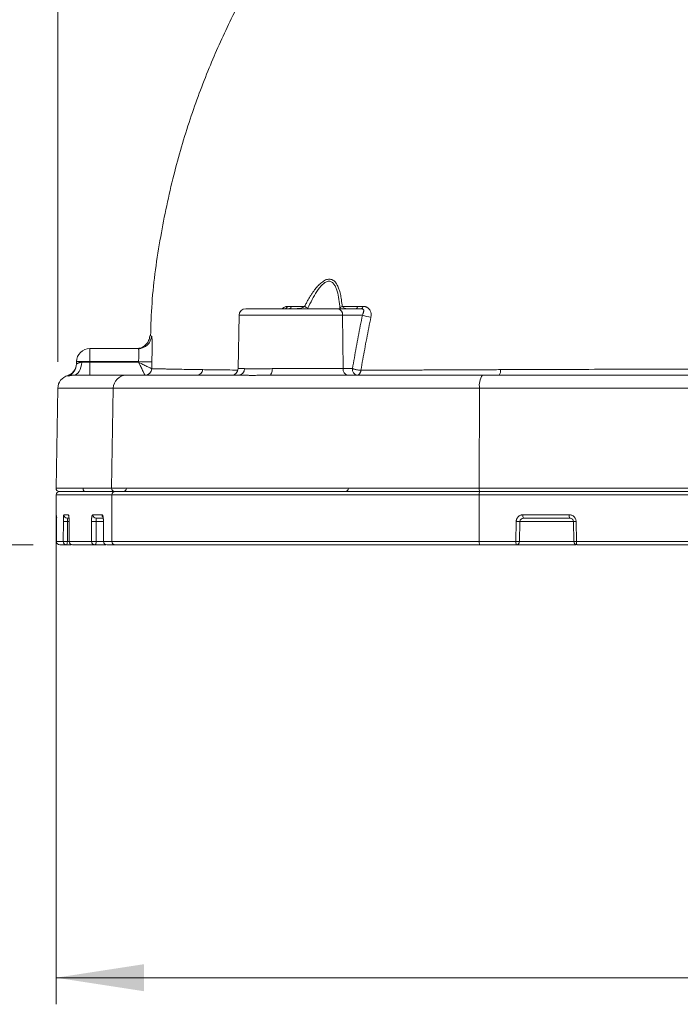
# Model space of a CAD drawing. Header units: millimetres. Extents: x 0 to 420, y 0 to 297.
# Tile 23 of 81: x 52 to 76, y 133 to 170. Entities that reach past the tile are written whole.
import ezdxf

# ---------------------------------------------------------------- set-up
doc = ezdxf.new("R2010")
doc.units = ezdxf.units.MM
doc.styles.add('SLDTEXTSTYLE0', font='TXT', dxfattribs={"width": 0.75})
doc.dimstyles.new('SLDDIMSTYLE0', dxfattribs={"dimtxt": 3.5, "dimasz": 3.302, "dimexe": 0, "dimexo": 0.0625, "dimgap": 0.875, "dimtad": 2, "dimdec": 6, "dimlfac": 2, "dimrnd": 1e-09, "dimzin": 12, "dimdsep": 46, "dimtxsty": 'SLDTEXTSTYLE0', "dimsah": 1, "dimcen": 0.09, "dimadec": 0, "dimazin": 3, "dimtfac": 1, "dimtofl": 0, "dimtmove": 0, "dimatfit": 3, "dimfxl": 1, "dimfrac": 2, "dimtolj": 1, "dimtzin": 12, "dimarcsym": 0})
doc.dimstyles.new('SLDDIMSTYLE2', dxfattribs={"dimtxt": 3.5, "dimasz": 3.302, "dimexe": 0, "dimexo": 0.0625, "dimgap": 0.875, "dimtad": 0, "dimtih": 1, "dimtoh": 1, "dimdec": 4, "dimlfac": 2, "dimzin": 12, "dimdsep": 46, "dimtxsty": 'SLDTEXTSTYLE0', "dimsah": 1, "dimcen": 0.09, "dimazin": 3, "dimtfac": 1, "dimtofl": 0, "dimtmove": 0, "dimatfit": 3, "dimfxl": 1, "dimfrac": 2, "dimtolj": 1, "dimtzin": 12, "dimarcsym": 0})

# ---------------------------------------------------------------- blocks, each defined once
blk = doc.blocks.new('_D')
at = {"color": 7, "linetype": 'Continuous', "lineweight": 0}
for p, q in [((149.316, 156.51), (149.316, 132.995)), ((52.907, 151.4), (52.907, 132.995)), ((149.316, 133.995), (52.907, 133.995))]:
    blk.add_line(p, q, dxfattribs=at)
for points in [[(52.907, 133.995), (56.209, 133.487), (56.209, 134.503)], [(149.316, 133.995), (146.014, 134.503), (146.014, 133.487)]]:
    blk.add_solid(points, dxfattribs=at)
at = {"color": 7, "linetype": 'Continuous', "lineweight": 0, "insert": (97.232, 138.507), "char_height": 3.5, "attachment_point": 1, "style": 'SLDTEXTSTYLE0'}
blk.add_mtext('193', dxfattribs=at)
blk = doc.blocks.new('_D_1')
at = {"color": 7, "linetype": 'Continuous', "lineweight": 0}
for p, q in [((73.673, 187.648), (41.907, 187.648)), ((42.907, 187.648), (42.907, 150.273)), ((52.045, 150.273), (41.907, 150.273))]:
    blk.add_line(p, q, dxfattribs=at)
for points in [[(42.907, 187.648), (42.399, 184.346), (43.415, 184.346)], [(42.907, 150.273), (43.415, 153.575), (42.399, 153.575)]]:
    blk.add_solid(points, dxfattribs=at)
at = {"color": 7, "linetype": 'Continuous', "lineweight": 0, "insert": (38.395, 167.318), "char_height": 3.5, "attachment_point": 1, "rotation": 90, "style": 'SLDTEXTSTYLE0'}
blk.add_mtext('75', dxfattribs=at)
blk = doc.blocks.new('_D_2')
at = {"color": 7, "linetype": 'Continuous', "lineweight": 0}
for p, q in [((52.972, 157.156), (52.972, 203.458)), ((119.876, 157.156), (119.876, 203.458)), ((119.876, 202.458), (52.972, 202.458))]:
    blk.add_line(p, q, dxfattribs=at)
for points in [[(52.972, 202.458), (56.274, 201.95), (56.274, 202.966)], [(119.876, 202.458), (116.574, 202.966), (116.574, 201.95)]]:
    blk.add_solid(points, dxfattribs=at)
at = {"color": 7, "linetype": 'Continuous', "lineweight": 0, "insert": (82.951, 206.97), "char_height": 3.5, "attachment_point": 1, "style": 'SLDTEXTSTYLE0'}
blk.add_mtext('134', dxfattribs=at)
blk = doc.blocks.new('_D_6')
at = {"color": 7, "linetype": 'Continuous', "lineweight": 0}
for start, end in [(0, 50), (331.5522, 0)]:
    blk.add_arc((116.879, 152.15), 11.748, start, end, dxfattribs=at)
for points in [[(124.43, 161.149), (126.269, 158.36), (127.023, 159.042)], [(128.626, 152.15), (128.679, 155.49), (127.672, 155.352)]]:
    blk.add_solid(points, dxfattribs=at)
at = {"color": 7, "linetype": 'Continuous', "lineweight": 0, "insert": (121.598, 145.509), "char_height": 3.5, "attachment_point": 1, "style": 'SLDTEXTSTYLE0'}
blk.add_mtext('50°', dxfattribs=at)

msp = doc.modelspace()

# ---------------------------------------------------------------- linework, layer by layer
at = {"color": 7, "linetype": 'Continuous', "lineweight": 15}
for p, q in [((59.78585735, 158.90210272), (59.75079492, 156.89337403)), ((64.36949179, 159.14774091), (63.49367604, 159.14774091)), ((63.67042616, 158.90210272), (63.6952217, 156.89337403)), ((64.42124352, 158.90210272), (63.67042616, 158.90210272)), ((54.17755202, 157.64773787), (54.17755202, 157.15646149)), ((55.99815354, 157.64773787), (54.17755202, 157.64773787)), ((53.67620245, 157.07480312), (53.67762551, 157.15646149)), ((54.17724654, 157.13901223), (54.17755202, 157.15646149)), ((54.17724654, 156.64773584), (54.17724654, 157.13901223)), ((54.17724654, 157.13901223), (56.00757852, 157.13901223)), ((54.17755202, 157.15646149), (56.00804791, 157.15646149)), ((56.00757852, 157.13901223), (56.00804791, 157.15646149)), ((61.0311772, 156.89337403), (63.6952217, 156.89337403)), ((63.6952217, 156.89337403), (64.04689655, 156.89337403)), ((52.97245041, 156.15646691), (52.90687785, 152.39992143)), ((55.0595294, 156.15646691), (54.99567792, 152.39992143)), ((55.0595294, 156.15646691), (68.8224952, 156.15646691)), ((68.80756423, 152.39992143), (68.8224952, 156.15646691)), ((68.8224952, 156.15646691), (105.01500175, 156.15646691)), ((52.91227207, 152.14991719), (52.91227207, 151.39773638)), ((52.91227207, 152.14991719), (55.00088588, 152.14991719)), ((54.99567792, 152.39992143), (68.80756423, 152.39992143)), ((55.00088588, 152.14991719), (68.80884573, 152.14991719)), ((55.00088588, 152.14991719), (55.00088588, 150.39773435)), ((68.80756423, 152.39992143), (105.02993271, 152.39992143)), ((68.80884573, 152.14991719), (105.02863631, 152.14991719)), ((68.80884573, 152.14991719), (68.80884573, 150.39773435)), ((68.94982562, 152.27274002), (69.06107769, 152.27274002)), ((52.92003557, 151.15209819), (52.92022184, 150.39773435)), ((53.18076119, 150.39773435), (53.18185643, 151.15209819)), ((53.20305333, 151.39773638), (53.37023691, 151.39773638)), ((53.32759723, 151.27273799), (53.39961455, 151.27273799)), ((53.33314792, 150.39555878), (53.33424315, 151.14992262)), ((53.39764014, 151.15209819), (53.39910791, 150.39773435)), ((54.23667983, 150.39773435), (54.23916087, 151.15209819)), ((54.28674773, 151.39773638), (54.63533059, 151.39773638)), ((54.4095929, 151.27273799), (54.68213514, 151.27273799)), ((54.41382483, 150.39555878), (54.41630587, 151.14992262)), ((54.68907908, 151.15209819), (54.6919252, 150.39773435)), ((70.1854299, 150.39773435), (70.19869194, 151.15209819)), ((70.32432363, 150.39555878), (70.33757076, 151.14992262)), ((70.45068547, 151.39773638), (72.19422564, 151.39773638)), ((72.34694764, 151.14987791), (72.36035869, 150.39551408)), ((72.44918451, 151.15209819), (72.46262536, 150.39773435)), ((52.92022184, 150.39773435), (53.18076119, 150.39773435)), ((53.39910791, 150.39773435), (54.23667983, 150.39773435)), ((54.6919252, 150.39773435), (55.00088588, 150.39773435)), ((55.00088588, 150.39773435), (68.80884573, 150.39773435)), ((68.80884573, 150.39773435), (70.1854299, 150.39773435)), ((72.46262536, 150.39773435), (78.13093767, 150.39773435)), ((53.30534235, 150.27273596), (53.48107174, 150.27273596)), ((54.3595995, 150.27273596), (54.77186248, 150.27273596)), ((70.21173045, 150.27273596), (72.44307503, 150.27273596))]:
    msp.add_line(p, q, dxfattribs=at)
at = {"color": 8, "linetype": 'Continuous', "lineweight": 15}
for p, q in [((63.67042616, 158.90210272), (59.78585735, 158.90210272)), ((56.42911747, 158.12377782), (56.49688796, 158.12041015)), ((59.75079492, 156.89337403), (59.99317721, 156.89337403)), ((52.97245041, 156.15646691), (55.0595294, 156.15646691)), ((52.90687785, 152.39992143), (54.99567792, 152.39992143)), ((52.91227207, 151.39773638), (52.91692868, 151.39773638)), ((53.39764014, 151.14992262), (53.33424315, 151.14992262)), ((54.68908653, 151.14992262), (54.41630587, 151.14992262)), ((72.34693274, 151.14992262), (70.33757076, 151.14992262)), ((53.39953259, 150.39555878), (53.33314792, 150.39555878)), ((54.69234988, 150.39555878), (54.41382483, 150.39555878)), ((72.36035869, 150.39555878), (70.32432363, 150.39555878))]:
    msp.add_line(p, q, dxfattribs=at)
at = {"color": 7, "linetype": 'Continuous', "lineweight": 15, "flags": 128}
for points in [[(53.8699995, 157.13549555), (53.86283949, 157.03970344), (53.84450361, 156.94794209), (53.81567732, 156.86362387), (53.77743349, 156.78987802), (53.73120264, 156.72946871), (53.67870584, 156.68463112), (53.62188772, 156.65704907), (53.56287912, 156.64773584)], [(56.50120929, 156.89297915), (56.50144771, 156.8928972), (56.50169358, 156.89280779)], [(61.0311772, 156.89337403), (61.0287036, 156.84522838), (61.02213964, 156.79904968), (61.01172373, 156.75658883), (60.99785075, 156.71942533), (60.98104224, 156.68896736), (60.9619315, 156.66635484), (60.94123379, 156.65243716), (60.91972396, 156.64773584)], [(52.92020694, 150.39770455), (52.92020694, 150.397712), (52.92020694, 150.397712), (52.92020694, 150.39771945), (52.92021439, 150.39771945), (52.92021439, 150.3977269), (52.92021439, 150.3977269), (52.92022184, 150.39773435), (52.92022184, 150.39773435)]]:
    msp.add_lwpolyline(points, dxfattribs=at)
at = {"color": 8, "linetype": 'Continuous', "lineweight": 15, "flags": 128}
for points in [[(53.39764014, 151.15209819), (53.39720056, 151.15170331), (53.40088114, 151.15131588), (53.4022148, 151.15124137)], [(54.68907908, 151.15209819), (54.68641177, 151.15172566), (54.68720898, 151.15136803), (54.68911633, 151.15117432)]]:
    msp.add_lwpolyline(points, dxfattribs=at)
at = {"color": 7, "linetype": 'Continuous', "lineweight": 15}
for centre, radius, start, end in [((61.4959118, 159.25184219), 0.10448923, 274.938807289, 350.584660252), ((61.65403017, 159.25094745), 0.10363809, 275.230537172, 350.928543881), ((63.27771733, 160.90515187), 1.96387953, 238.29775665, 242.587114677), ((63.71257084, 159.08292533), 0.15997968, 108.875668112, 150.463118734), ((64.15002041, 159.23882085), 0.09291455, 281.40472821, 357.400777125), ((64.3502085, 159.23804811), 0.09234304, 282.053347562, 357.952442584), ((60.03581973, 158.89773748), 0.25, 90, 179.000000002), ((63.45051673, 158.93027564), 0.22170672, 352.699520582, 78.774643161), ((64.78541961, 159.81654829), 0.98429413, 248.285180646, 267.270185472), ((55.99792446, 158.1474325), 0.49969469, 270.026267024, 356.900062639), ((54.17755305, 157.14773748), 0.5, 90, 179), ((53.17632013, 157.08354589), 0.49995877, 290.624925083, 358.998018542), ((53.92758876, 149.99490061), 7.16592184, 88.000990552, 91.999009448), ((56.34378652, 165.26443139), 8.11491813, 267.628824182, 271.153127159), ((53.47237331, 156.14773748), 0.5, 104.297350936, 179), ((55.55282771, 156.15447634), 0.49330233, 90.754947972, 179.768799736), ((56.25096092, 156.89837684), 0.25030657, 270.14968378, 358.764361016), ((56.2519281, 156.89754621), 0.24981042, 270.039226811, 358.913145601), ((58.18197396, 156.8930059), 0.24528502, 270.632786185, 351.390058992), ((59.50083344, 156.89773748), 0.25, 270, 359.000000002), ((59.75586641, 156.88481297), 0.23746517, 273.27593096, 2.066067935), ((63.91513686, 156.86520524), 0.22171189, 172.700766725, 258.773397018), ((64.26681172, 156.86520524), 0.22171189, 172.700766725, 258.773397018), ((69.44474344, 156.2711411), 0.63272667, 143.473579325, 190.441884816), ((69.35399988, 156.81442833), 0.25959835, 320.0501457, 9.280337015), ((53.03185969, 152.39773748), 0.125, 179, 270), ((53.03725328, 152.14773748), 0.125, 90, 179), ((54.02051009, 152.37273748), 0.1, 179, 270), ((55.11908147, 152.39618834), 0.12346, 178.267270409, 269.211813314), ((55.12421214, 152.14942352), 0.12332725, 90.756584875, 179.770646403), ((55.42750742, 152.39773748), 0.125, 270, 0), ((63.76589445, 152.39773748), 0.125, 270, 0), ((68.96924156, 152.369327), 0.16454658, 169.284542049, 215.943606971), ((68.96442746, 152.1785739), 0.15819886, 143.470337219, 190.43637736), ((53.29664565, 153.85443907), 2.70477778, 267.567669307, 270.796460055), ((53.32782233, 151.397507), 0.12476921, 179.894664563, 269.896632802), ((54.37232892, 154.782188), 3.63253159, 267.899074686, 270.69366366), ((54.41067731, 151.39666744), 0.1239342, 179.505815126, 269.498660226), ((70.59099009, 171.76089688), 20.61253215, 268.909479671, 269.295563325), ((70.62098594, 151.36782135), 0.17290794, 170.037049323, 213.360660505), ((72.38036911, 151.3675566), 0.18857415, 170.790667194, 210.186661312), ((53.39906357, 150.39652279), 0.00121237, 87.904324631, 126.613583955), ((55.12426336, 150.39611296), 0.12338813, 179.247079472, 269.230382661), ((68.96755138, 150.36813107), 0.16144299, 169.43407112, 216.220215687), ((72.4853413, 150.39773748), 0.125, 180.953102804, 269.999064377)]:
    msp.add_arc(centre, radius, start, end, dxfattribs=at)
at = {"color": 8, "linetype": 'Continuous', "lineweight": 15}
for centre, radius, start, end in [((53.49586517, 151.39773889), 0.12562826, 180.001144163, 208.738858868), ((54.76137453, 151.39738384), 0.12604443, 179.839748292, 227.015307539), ((72.50215396, 146.35805524), 4.79433557, 90.633036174, 91.855151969)]:
    msp.add_arc(centre, radius, start, end, dxfattribs=at)
at = {"color": 7, "linetype": 'Continuous', "lineweight": 15}
for points, knots in [([(73.12766418, 183.87339414), (72.6787268, 183.64155714), (71.72433699, 183.14869805), (70.36514071, 182.31144684), (68.99978147, 181.37844198), (67.74435914, 180.41529889), (66.60926933, 179.44754067), (65.66447565, 178.56461162), (64.84829873, 177.74006965), (64.06266742, 176.88761888), (63.22582666, 175.90567522), (62.31260954, 174.73024233), (61.34740237, 173.34553346), (60.35933204, 171.73536477), (59.444659, 170.00096225), (58.62346835, 168.16182176), (57.91103644, 166.2386561), (57.28893474, 164.1232974), (56.80494922, 161.80998723), (56.51151514, 159.78635032), (56.47172829, 158.5331795), (56.45868883, 158.12247396)], [0, 0, 0, 0, 0.0471281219, 0.1001890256, 0.1488063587, 0.2013766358, 0.2477314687, 0.2879245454, 0.3219891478, 0.3559535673, 0.3960610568, 0.4423253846, 0.4947752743, 0.5534632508, 0.6184728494, 0.677572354, 0.7412607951, 0.8096888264, 0.883065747, 0.9616767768, 1, 1, 1, 1]), ([(62.24568775, 159.23430246), (62.2677912, 159.2769152), (62.31091395, 159.36005059), (62.37760377, 159.4792965), (62.44368292, 159.59048996), (62.50934478, 159.69351264), (62.57451037, 159.7884341), (62.65836927, 159.9010419), (62.76122543, 160.02234166), (62.89370946, 160.14591713), (63.03228933, 160.23467608), (63.1749845, 160.26896733), (63.30339832, 160.23752258), (63.40348864, 160.15043122), (63.482072, 160.02793832), (63.54412759, 159.87828657), (63.59502619, 159.69452183), (63.63544791, 159.47752995), (63.6520707, 159.31815233), (63.66081609, 159.23430247)], [0, 0, 0, 0, 0.0468429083, 0.0913882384, 0.1336975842, 0.1738423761, 0.2119057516, 0.2479847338, 0.3144212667, 0.3733072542, 0.4388969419, 0.4986663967, 0.5585483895, 0.6241469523, 0.682979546, 0.7494231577, 0.8242014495, 0.907510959, 1, 1, 1, 1]), ([(62.37354881, 159.16179552), (62.42297059, 159.2747953), (62.47492443, 159.3852308), (62.58589036, 159.59868122), (62.64479687, 159.70182689), (62.77423345, 159.89571196), (62.84524763, 159.9873035), (62.960987, 160.09409603), (63.00138507, 160.12453507), (63.08269899, 160.1672369), (63.12423327, 160.17944036), (63.20194623, 160.18042093), (63.23918177, 160.16914731), (63.30463234, 160.12787598), (63.33360814, 160.09788588), (63.38356927, 160.02791352), (63.40520551, 159.98725767), (63.44295575, 159.89981432), (63.45899565, 159.853335), (63.50129455, 159.70814995), (63.52189722, 159.60333642), (63.55385959, 159.38699759), (63.56514098, 159.27551395), (63.57338248, 159.16179556)], [0, 0, 0, 0, 0.125, 0.125, 0.25, 0.25, 0.375, 0.375, 0.4375, 0.4375, 0.5, 0.5, 0.5625, 0.5625, 0.625, 0.625, 0.6875, 0.6875, 0.75, 0.75, 0.875, 0.875, 1, 1, 1, 1]), ([(61.40743897, 159.14774091), (61.43457254, 159.170583), (61.49849826, 159.22439816), (61.56228261, 159.23096771), (61.59899339, 159.23474879)], [0, 0, 0, 0, 0.4244546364, 1, 1, 1, 1]), ([(62.24568775, 159.23430246), (62.23016593, 159.21952117), (62.20789239, 159.20722308), (62.15839391, 159.18608721), (62.13082343, 159.17725642), (62.04648484, 159.15587716), (61.98572745, 159.14773748), (61.92891157, 159.14773748)], [0, 0, 0, 0, 0.25, 0.25, 0.5, 0.5, 1, 1, 1, 1]), ([(63.84578813, 159.14773748), (63.81883332, 159.14773748), (63.78593925, 159.15586803), (63.73502688, 159.17743241), (63.7180426, 159.18609772), (63.68584595, 159.20740256), (63.67112073, 159.21962332), (63.66081609, 159.23430247)], [0, 0, 0, 0, 0.5, 0.5, 0.75, 0.75, 1, 1, 1, 1]), ([(64.44248912, 159.23474854), (64.45575672, 159.23434528), (64.48197328, 159.23354843), (64.51963024, 159.22672204), (64.55525745, 159.21572175), (64.58877639, 159.20017129), (64.62018133, 159.18016619), (64.64948879, 159.15571044), (64.68236, 159.12054447), (64.71494347, 159.07510574), (64.74297634, 159.01019284), (64.75356112, 158.92840256), (64.74369974, 158.86601337), (64.73854078, 158.83337463)], [0, 0, 0, 0, 0.0724889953, 0.1432370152, 0.2129068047, 0.2821935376, 0.3518052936, 0.4224417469, 0.4947741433, 0.6158941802, 0.7209898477, 0.8540365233, 1, 1, 1, 1]), ([(62.06138388, 159.14774091), (61.86691127, 159.14774091), (61.46921161, 159.14774091), (60.91946485, 159.14774091), (60.46775384, 159.14774091), (60.17128836, 159.14774091), (60.0296906, 159.14774091), (60.05092121, 159.14774091), (60.0565742, 159.14774091)], [0, 0, 0, 0, 0.1833871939, 0.3750298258, 0.5666705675, 0.7500596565, 0.9334494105, 1, 1, 1, 1]), ([(64.04689525, 156.89337438), (64.06979724, 157.02778549), (64.11562297, 157.29673536), (64.18784754, 157.69908471), (64.26272157, 158.100845), (64.34025107, 158.50203153), (64.39423709, 158.76869016), (64.42124653, 158.90210058)], [0, 0, 0, 0, 0.1995847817, 0.3993590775, 0.5993410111, 0.7995486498, 1, 1, 1, 1]), ([(64.73854078, 158.83337463), (64.71131986, 158.69962115), (64.65701964, 158.43280998), (64.57918425, 158.03220157), (64.50429962, 157.63267261), (64.43233746, 157.23426102), (64.38673326, 156.96852295), (64.36399203, 156.8360086)], [0, 0, 0, 0, 0.202108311, 0.4031652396, 0.6031678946, 0.8021136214, 1, 1, 1, 1]), ([(64.42124653, 158.90210058), (64.42591346, 158.91367604), (64.43535338, 158.93709002), (64.44649185, 158.97085399), (64.45583061, 159.00324412), (64.46298584, 159.03374511), (64.46900863, 159.05925814), (64.47066366, 159.08200086), (64.46430355, 159.10278868), (64.45089137, 159.1211083), (64.43021611, 159.13570957), (64.40288209, 159.14579531), (64.3808645, 159.14707591), (64.36948995, 159.14773748)], [0, 0, 0, 0, 0.0924667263, 0.1870348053, 0.2838079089, 0.3828827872, 0.4843496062, 0.5680437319, 0.6498080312, 0.7318231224, 0.8162497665, 0.9050724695, 1, 1, 1, 1]), ([(56.42909512, 158.12377782), (56.41961865, 158.06304518), (56.39993453, 157.93689392), (56.28284561, 157.77721279), (56.11773644, 157.66790687), (55.99078722, 157.65429248), (55.9296678, 157.64773787)], [0, 0, 0, 0, 0.2407143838, 0.5000017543, 0.7592769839, 1, 1, 1, 1]), ([(56.49689104, 158.12041236), (56.49785344, 158.11998049), (56.49976999, 158.11912045), (56.5024188, 158.11269178), (56.50487496, 158.1024858), (56.50712295, 158.08814455), (56.50916654, 158.0697562), (56.5122084, 158.03268162), (56.51545247, 157.96340948), (56.51741727, 157.84263314), (56.5174107, 157.69598854), (56.51568327, 157.54583128), (56.51319348, 157.40522386), (56.51045482, 157.27952971), (56.50821834, 157.19408206), (56.50709487, 157.15115841)], [0, 0, 0, 0, 0.0420008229, 0.08364169, 0.1251012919, 0.1665602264, 0.2081987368, 0.2501944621, 0.375068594, 0.4998529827, 0.6246371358, 0.7493888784, 0.8331124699, 0.9161659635, 1, 1, 1, 1]), ([(56.00804701, 157.15646368), (56.00889696, 157.1725606), (56.01057407, 157.20432307), (56.0127213, 157.25080336), (56.01455193, 157.29514241), (56.01604387, 157.33705163), (56.01720281, 157.37631642), (56.01802734, 157.41278297), (56.01851776, 157.44635337), (56.01867436, 157.47698701), (56.01840752, 157.51837708), (56.01683649, 157.56649237), (56.01276629, 157.61176194), (56.00671907, 157.6419501), (56.00103437, 157.64579222), (55.99815621, 157.64773748)], [0, 0, 0, 0, 0.0622701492, 0.1228715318, 0.1818061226, 0.2390760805, 0.2946837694, 0.3486317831, 0.4009229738, 0.4515604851, 0.5005477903, 0.6206724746, 0.7439212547, 0.8703473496, 1, 1, 1, 1]), ([(53.67654518, 157.09427894), (53.67113639, 157.04342704), (53.66004237, 156.93912416), (53.5826205, 156.79818256), (53.46888013, 156.6845133), (53.37181728, 156.64475293), (53.32449779, 156.6253692)], [0, 0, 0, 0, 0.2437704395, 0.5000001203, 0.7562431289, 1, 1, 1, 1]), ([(53.67620385, 157.07480564), (53.67646632, 157.07444683), (53.67699634, 157.07372226), (53.68148644, 157.07540287), (53.68962522, 157.07943191), (53.70387547, 157.08744163), (53.72578956, 157.09884373), (53.75434345, 157.11204152), (53.78827091, 157.12416635), (53.82667446, 157.13331284), (53.85624024, 157.13480046), (53.87000247, 157.13549292)], [0, 0, 0, 0, 0.08137182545, 0.16431965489, 0.24911321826, 0.36278156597, 0.49945451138, 0.6243005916, 0.74932350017, 0.88331552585, 1, 1, 1, 1]), ([(53.87000247, 157.13549292), (53.88209335, 157.13554913), (53.90647217, 157.13566248), (53.94626972, 157.13596633), (53.98850442, 157.1363659), (54.03313154, 157.13686953), (54.07975765, 157.13747649), (54.12802263, 157.13818027), (54.1607578, 157.13873289), (54.17724842, 157.13901127)], [0, 0, 0, 0, 0.1361862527, 0.2745920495, 0.4152199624, 0.5580724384, 0.7031518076, 0.8504602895, 1, 1, 1, 1]), ([(56.00757795, 157.13901127), (56.03432729, 157.08408065), (56.06138856, 157.02873878), (56.11325444, 156.92314096), (56.13830088, 156.87238448), (56.18488739, 156.77853735), (56.20599859, 156.73631562), (56.23855205, 156.67205768), (56.24957474, 156.65088115), (56.2516142, 156.64806976)], [0, 0, 0, 0, 0.25, 0.25, 0.5, 0.5, 0.75, 0.75, 1, 1, 1, 1]), ([(56.50120697, 156.89298275), (56.49708956, 156.89373909), (56.47483701, 156.90380652), (56.4090837, 156.93529268), (56.36642864, 156.95627606), (56.27224138, 157.00331922), (56.22157702, 157.02894031), (56.11659522, 157.08255953), (56.06178715, 157.1108161), (56.00757795, 157.13901127)], [0, 0, 0, 0, 0.25, 0.25, 0.5, 0.5, 0.75, 0.75, 1, 1, 1, 1]), ([(53.56287935, 156.64773748), (53.55175931, 156.64754314), (53.52913548, 156.64714777), (53.4992249, 156.64452832), (53.4716199, 156.64099944), (53.44667932, 156.63675), (53.42430391, 156.63218537), (53.39938018, 156.62639807), (53.37587095, 156.62027314), (53.35784653, 156.61567624), (53.35424147, 156.61564858), (53.35242775, 156.61563466)], [0, 0, 0, 0, 0.0759480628, 0.1545171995, 0.2359834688, 0.3205942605, 0.4085700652, 0.5001066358, 0.6652931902, 0.8316087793, 1, 1, 1, 1]), ([(56.5016912, 156.89280519), (56.51288172, 156.89251346), (56.53556667, 156.89192207), (56.57638127, 156.89088063), (56.6231786, 156.88971274), (56.67683147, 156.8884073), (56.73763141, 156.88696739), (56.80604476, 156.88539215), (56.88250277, 156.88368181), (56.96745763, 156.88183622), (57.06138388, 156.87985569), (57.2025635, 156.87696525), (57.4132481, 156.87285247), (57.715253, 156.86741203), (58.02696308, 156.86228916), (58.2705907, 156.85872808), (58.39039064, 156.85682863), (58.42449596, 156.85628788)], [0, 0, 0, 0, 0.0444656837, 0.0901389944, 0.1370242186, 0.1851262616, 0.2344506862, 0.2850037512, 0.3367924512, 0.3898245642, 0.4441087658, 0.4996546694, 0.6173955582, 0.7498098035, 0.8832178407, 0.9667538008, 1, 1, 1, 1]), ([(60.91972573, 156.64773748), (60.8866922, 156.64764579), (60.82062987, 156.64746243), (60.72426334, 156.64636072), (60.63000506, 156.64507989), (60.53808688, 156.64379743), (60.44849965, 156.6427409), (60.36129432, 156.64205071), (60.2555765, 156.64175178), (60.1344666, 156.64240525), (60.00258637, 156.644346), (59.8796485, 156.64690672), (59.80616702, 156.6474606), (59.76943497, 156.64773748)], [0, 0, 0, 0, 0.0713343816, 0.1426585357, 0.2140127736, 0.2854371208, 0.3569712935, 0.4286546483, 0.5005261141, 0.6259064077, 0.750805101, 0.8754320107, 1, 1, 1, 1]), ([(59.99317594, 156.89337438), (60.0059349, 156.8932285), (60.03757604, 156.89286674), (60.10021882, 156.89104923), (60.19097154, 156.88822595), (60.30188332, 156.88541405), (60.42515259, 156.88424365), (60.55816894, 156.88539988), (60.71733191, 156.88850225), (60.8788564, 156.89213469), (60.98940351, 156.89303441), (61.03117501, 156.89337438)], [0, 0, 0, 0, 0.0562639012, 0.13952969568, 0.24979427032, 0.38520826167, 0.49902098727, 0.61355709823, 0.74969740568, 0.90542026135, 1, 1, 1, 1]), ([(64.04689525, 156.89337438), (64.05429274, 156.89086437), (64.07111981, 156.88515487), (64.10381232, 156.87584855), (64.14728365, 156.86484682), (64.20657876, 156.85267586), (64.27089543, 156.84262976), (64.32610082, 156.83726658), (64.35320933, 156.83636659), (64.36399203, 156.8360086)], [0, 0, 0, 0, 0.0885891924, 0.2015137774, 0.3387933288, 0.5003354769, 0.7233105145, 0.8899438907, 1, 1, 1, 1]), ([(64.36399203, 156.8360086), (64.36232822, 156.82623305), (64.35894758, 156.80637047), (64.35104836, 156.77769016), (64.34088475, 156.74982767), (64.32808142, 156.72339565), (64.30827778, 156.69259572), (64.27374043, 156.65740066), (64.24214118, 156.65130531), (64.22364502, 156.64773748)], [0, 0, 0, 0, 0.0926587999, 0.1882700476, 0.2877617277, 0.3918557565, 0.5010523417, 0.7079483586, 1, 1, 1, 1]), ([(64.36399203, 156.8360086), (64.43859002, 156.83616868), (64.58827914, 156.8364899), (64.81713771, 156.83703923), (65.05005937, 156.83763982), (65.28727439, 156.83829652), (65.52867435, 156.839008), (65.77423856, 156.83977462), (66.02391961, 156.84059629), (66.27765492, 156.84147303), (66.53537831, 156.84240483), (66.79702017, 156.8433917), (67.06250643, 156.84443362), (67.33175867, 156.84553059), (67.60469396, 156.84668263), (67.88122499, 156.84788972), (68.16125904, 156.84915184), (68.44470174, 156.85046908), (68.73144239, 156.85184114), (69.02140893, 156.85326914), (69.31436063, 156.85474881), (69.51142701, 156.85577796), (69.61019887, 156.85629378)], [0, 0, 0, 0, 0.0471925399, 0.0946970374, 0.1425107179, 0.1906307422, 0.2390542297, 0.2877782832, 0.3368002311, 0.3861181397, 0.4357299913, 0.4856334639, 0.5358259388, 0.5863045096, 0.6370659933, 0.6881069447, 0.7394236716, 0.7910122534, 0.8428685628, 0.8949882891, 0.9473669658, 1, 1, 1, 1]), ([(69.61019887, 156.85629378), (69.75646464, 156.85683717), (70.27021608, 156.85874584), (71.37387527, 156.86232338), (72.91789118, 156.86745953), (74.61842991, 156.87290574), (76.13622255, 156.87749882), (77.46092707, 156.88122448), (78.64069057, 156.88429023), (79.77655567, 156.88698557), (80.86852285, 156.88930076), (81.91648634, 156.89126825), (82.60086276, 156.89229548), (82.93555995, 156.89279785)], [0, 0, 0, 0, 0.0334312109, 0.1174255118, 0.2515612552, 0.3839582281, 0.5017459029, 0.5933280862, 0.6814474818, 0.7661438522, 0.8474504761, 0.9253950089, 1, 1, 1, 1]), ([(53.03725328, 152.27273748), (53.03776931, 152.27273748), (53.03880116, 152.27273748), (53.04716156, 152.27273748), (53.0605099, 152.27273748), (53.07933475, 152.27273748), (53.10350526, 152.27273748), (53.13305647, 152.27273748), (53.16797899, 152.27273748), (53.20827535, 152.27273748), (53.25394487, 152.27273748), (53.30498772, 152.27273748), (53.36140386, 152.27273748), (53.42319327, 152.27273748), (53.4903561, 152.27273748), (53.58072415, 152.27273748), (53.69981764, 152.27273748), (53.85461995, 152.27273748), (54.02544471, 152.27273748), (54.21231961, 152.27273748), (54.41514153, 152.27273748), (54.63429524, 152.27273748), (54.86834388, 152.27273748), (55.03781985, 152.27273748), (55.12258417, 152.27273748)], [0, 0, 0, 0, 0.0358620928, 0.071709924, 0.1075459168, 0.1433724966, 0.179192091, 0.2150071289, 0.2508200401, 0.2866332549, 0.3224492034, 0.3582703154, 0.3940990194, 0.4299377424, 0.4657889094, 0.5016549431, 0.5639911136, 0.6262894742, 0.6885627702, 0.7508237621, 0.8130852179, 0.8753599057, 0.9376605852, 1, 1, 1, 1]), ([(55.11738047, 152.27273748), (55.89774376, 152.27273748), (57.59600852, 152.27273748), (62.4440913, 152.27273748), (65.49790684, 152.27273748), (68.83601805, 152.27273748)], [0, 0, 0, 0, 0.5, 0.5, 1, 1, 1, 1]), ([(55.12258417, 152.27273748), (55.14648943, 152.27273748), (55.19428041, 152.27273748), (55.27230477, 152.27273748), (55.35492391, 152.27273748), (55.44259469, 152.27273748), (55.5351949, 152.27273748), (55.63275667, 152.27273748), (55.7352735, 152.27273748), (55.95418039, 152.27273748), (56.32274134, 152.27273748), (56.89935369, 152.27273748), (57.55839945, 152.27273748), (58.5500402, 152.27273748), (59.97975711, 152.27273748), (61.62939122, 152.27273748), (63.05475526, 152.27273748), (64.16120268, 152.27273748), (65.30313368, 152.27273748), (66.23591589, 152.27273748), (66.94253259, 152.27273748), (67.41031574, 152.27273748), (67.88205103, 152.27273748), (68.35747177, 152.27273748), (68.67729818, 152.27273748), (68.83730135, 152.27273748)], [0, 0, 0, 0, 0.0151128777, 0.0302133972, 0.0453058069, 0.0603943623, 0.0754833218, 0.0905769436, 0.1056794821, 0.1207951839, 0.1829574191, 0.2451327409, 0.3085424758, 0.3719649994, 0.5000010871, 0.6280371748, 0.6914469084, 0.7548694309, 0.8170316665, 0.8792069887, 0.9033809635, 0.9275298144, 0.9516709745, 0.9758218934, 1, 1, 1, 1]), ([(68.83730135, 152.27273748), (69.04835365, 152.27273748), (69.47037457, 152.27273748), (70.10478275, 152.27273748), (70.74001834, 152.27273748), (71.37619108, 152.27273748), (72.01327157, 152.27273748), (72.65126767, 152.27273748), (73.29017726, 152.27273748), (73.93000091, 152.27273748), (74.57073845, 152.27273748), (75.21238987, 152.27273748), (75.85495539, 152.27273748), (76.49843406, 152.27273748), (77.1428294, 152.27273748), (79.08697887, 152.27273748), (82.34334819, 152.27273748), (86.91865282, 152.27273748), (91.49406535, 152.27273748), (94.91228803, 152.27273748), (97.17806666, 152.27273748), (98.30399767, 152.27273748), (99.42714012, 152.27273748), (100.54749682, 152.27273748), (101.6650892, 152.27273748), (102.77982784, 152.27273748), (103.89204832, 152.27273748), (104.63073355, 152.27273748), (105.00019096, 152.27273748)], [0, 0, 0, 0, 0.0178143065, 0.0356215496, 0.0534229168, 0.0712195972, 0.0890127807, 0.1068036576, 0.1245934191, 0.1423832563, 0.1601743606, 0.1779679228, 0.1957651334, 0.2135671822, 0.2313752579, 0.249190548, 0.3745919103, 0.5000007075, 0.6254020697, 0.7508108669, 0.7819810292, 0.8131322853, 0.8442710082, 0.8754035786, 0.9065363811, 0.9376757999, 0.9688282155, 1, 1, 1, 1]), ([(52.91693213, 151.39773748), (52.91705012, 151.39733682), (52.91728592, 151.39653614), (52.91765174, 151.3899335), (52.91807693, 151.37780381), (52.91855168, 151.35769967), (52.91903657, 151.32719065), (52.91945163, 151.28998076), (52.9197677, 151.247253), (52.91998425, 151.20075234), (52.92001866, 151.16833791), (52.9200359, 151.15210058)], [0, 0, 0, 0, 0.0833206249, 0.1665075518, 0.2509859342, 0.3762514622, 0.5003453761, 0.624233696, 0.749492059, 0.8745133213, 1, 1, 1, 1]), ([(52.94254378, 151.29534305), (52.94023282, 151.29388374), (52.93361986, 151.2897078), (52.92842062, 151.26431345), (52.92397171, 151.21780051), (52.92266516, 151.17490892), (52.92195782, 151.15168841)], [0, 0, 0, 0, 0.129401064, 0.3702901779, 0.6590896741, 1, 1, 1, 1]), ([(53.18185545, 151.15210058), (53.18190813, 151.16299126), (53.18201304, 151.18467823), (53.18261242, 151.2165893), (53.18368082, 151.25232029), (53.18542671, 151.29043362), (53.18805143, 151.3275637), (53.19124012, 151.35802283), (53.19490334, 151.38030404), (53.19888277, 151.3950357), (53.20166686, 151.39683936), (53.20305316, 151.39773748)], [0, 0, 0, 0, 0.0838126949, 0.1668990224, 0.2506955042, 0.375697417, 0.4998437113, 0.6236919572, 0.7491700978, 0.875102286, 1, 1, 1, 1]), ([(53.33424276, 151.14991903), (53.33421077, 151.18243934), (53.33341711, 151.21452498), (53.33090855, 151.25962102), (53.32922004, 151.27273748), (53.32759629, 151.27273748)], [0, 0, 0, 0, 0.5, 0.5, 1, 1, 1, 1]), ([(53.3702385, 151.39773748), (53.37139984, 151.39733928), (53.37372026, 151.39654367), (53.37717497, 151.38998213), (53.38108139, 151.37792025), (53.38529061, 151.35790759), (53.38944561, 151.32748063), (53.3929039, 151.29030073), (53.39548374, 151.24751426), (53.39722652, 151.20090493), (53.39750142, 151.16838339), (53.39763906, 151.15210058)], [0, 0, 0, 0, 0.083370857, 0.1665802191, 0.2510278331, 0.3763380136, 0.5003632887, 0.6242826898, 0.7495084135, 0.8745844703, 1, 1, 1, 1]), ([(54.23916227, 151.15210058), (54.23928435, 151.16310422), (54.2395277, 151.18503729), (54.24092048, 151.21730185), (54.24339441, 151.25333667), (54.24741081, 151.29164413), (54.25338901, 151.32864643), (54.26058316, 151.35879184), (54.26875643, 151.38070082), (54.27757601, 151.39510373), (54.28369688, 151.39686117), (54.28674894, 151.39773748)], [0, 0, 0, 0, 0.0835837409, 0.1666037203, 0.2505980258, 0.3754569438, 0.4997780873, 0.6234197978, 0.7490449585, 0.8748658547, 1, 1, 1, 1]), ([(54.41630468, 151.14991903), (54.41627191, 151.18291579), (54.41544613, 151.21523559), (54.41290126, 151.25999279), (54.41120614, 151.27273748), (54.40958939, 151.27273748)], [0, 0, 0, 0, 0.5, 0.5, 1, 1, 1, 1]), ([(54.63533392, 151.39773748), (54.63760613, 151.39734739), (54.64214356, 151.39656842), (54.64888466, 151.3901415), (54.65650982, 151.37830189), (54.66472785, 151.35858719), (54.6728771, 151.32843302), (54.67968559, 151.29136015), (54.68478956, 151.24838558), (54.68825523, 151.20141796), (54.68880265, 151.16853632), (54.68907627, 151.15210058)], [0, 0, 0, 0, 0.083531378, 0.1668057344, 0.2511415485, 0.3765892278, 0.5004219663, 0.6244803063, 0.7495895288, 0.8748334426, 1, 1, 1, 1]), ([(54.68077168, 151.27273799), (54.68118083, 151.26686695), (54.68226633, 151.25129049), (54.68557132, 151.20925559), (54.6861203, 151.17155089), (54.68641177, 151.15153194)], [0, 0, 0, 0, 0.2210290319, 0.5864128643, 1, 1, 1, 1]), ([(70.19869684, 151.15210058), (70.19934489, 151.16307637), (70.20063625, 151.18494782), (70.20802138, 151.21712397), (70.22114117, 151.25308551), (70.24245024, 151.29134874), (70.27417678, 151.32838912), (70.31234048, 151.35861368), (70.35566468, 151.38060987), (70.40232503, 151.3950885), (70.43460029, 151.39685626), (70.45068928, 151.39773748)], [0, 0, 0, 0, 0.0836511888, 0.1666917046, 0.2506314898, 0.3755343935, 0.4997938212, 0.6234692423, 0.7490671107, 0.8749117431, 1, 1, 1, 1]), ([(70.33757109, 151.14991903), (70.33820833, 151.18278983), (70.35405236, 151.21506115), (70.40547185, 151.25990916), (70.44085168, 151.27273748), (70.47656365, 151.27273748)], [0, 0, 0, 0, 0.5, 0.5, 1, 1, 1, 1]), ([(72.19423007, 151.39773748), (72.20505202, 151.39734947), (72.22666006, 151.39657473), (72.25868874, 151.3901826), (72.2948761, 151.37840131), (72.33381685, 151.35876551), (72.37242023, 151.32869029), (72.40466877, 151.29165536), (72.42885613, 151.24863326), (72.44529301, 151.20156711), (72.4478897, 151.16857995), (72.44918693, 151.15210058)], [0, 0, 0, 0, 0.0835654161, 0.166853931, 0.2511623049, 0.3766380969, 0.5004381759, 0.6245591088, 0.7496253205, 0.8749205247, 1, 1, 1, 1]), ([(72.21315012, 151.27482415), (72.23081343, 151.27262275), (72.26564089, 151.26828217), (72.3097, 151.23962053), (72.34028562, 151.19845967), (72.34474106, 151.16596909), (72.34694764, 151.14987791)], [0, 0, 0, 0, 0.2616391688, 0.5158843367, 0.7602386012, 1, 1, 1, 1]), ([(53.18076074, 150.39773748), (53.18205263, 150.39745996), (53.18653247, 150.39715633), (53.20354459, 150.39657109), (53.21613512, 150.39629208), (53.24682615, 150.39585271), (53.26477614, 150.39569452), (53.30032838, 150.39552726), (53.31780364, 150.3955166), (53.33314978, 150.39555593)], [0, 0, 0, 0, 0.25, 0.25, 0.5, 0.5, 0.75, 0.75, 1, 1, 1, 1]), ([(53.30533889, 150.27273748), (53.27229965, 150.27273748), (53.24061111, 150.28590775), (53.19388656, 150.33279051), (53.18076074, 150.36458635), (53.18076074, 150.39773748)], [0, 0, 0, 0, 0.5, 0.5, 1, 1, 1, 1]), ([(53.33314978, 150.39555593), (53.3330241, 150.36319954), (53.32997093, 150.33126352), (53.3196986, 150.28589883), (53.31253996, 150.27273748), (53.30533889, 150.27273748)], [0, 0, 0, 0, 0.5, 0.5, 1, 1, 1, 1]), ([(53.39910418, 150.39773748), (53.39910418, 150.36458635), (53.41219386, 150.33279051), (53.45878974, 150.28590775), (53.49039102, 150.27273748), (53.52333928, 150.27273748)], [0, 0, 0, 0, 0.5, 0.5, 1, 1, 1, 1]), ([(54.2366774, 150.39773748), (54.23968505, 150.39743802), (54.24637523, 150.39710605), (54.26882269, 150.39646865), (54.28464933, 150.39616696), (54.32139224, 150.39571447), (54.34206468, 150.39556668), (54.38089179, 150.39544948), (54.39890773, 150.3954772), (54.41382372, 150.39555593)], [0, 0, 0, 0, 0.25, 0.25, 0.5, 0.5, 0.75, 0.75, 1, 1, 1, 1]), ([(54.35959651, 150.27273748), (54.32699726, 150.27273748), (54.29573072, 150.28590775), (54.24962842, 150.33279051), (54.2366774, 150.36458635), (54.2366774, 150.39773748)], [0, 0, 0, 0, 0.5, 0.5, 1, 1, 1, 1]), ([(54.41382372, 150.39555593), (54.41357867, 150.36319954), (54.40762543, 150.33126352), (54.38759587, 150.28589883), (54.37363756, 150.27273748), (54.35959651, 150.27273748)], [0, 0, 0, 0, 0.5, 0.5, 1, 1, 1, 1]), ([(54.69272986, 150.39670617), (54.69128785, 150.39683577), (54.6874152, 150.39718381), (54.69018608, 150.39752206), (54.6919252, 150.39773435)], [0, 0, 0, 0, 0.3723594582, 1, 1, 1, 1]), ([(70.18543275, 150.39773748), (70.21062754, 150.39727471), (70.24072405, 150.39675642), (70.29257869, 150.39594196), (70.31314611, 150.39566451), (70.32432784, 150.39555593)], [0, 0, 0, 0, 0.5, 0.5, 1, 1, 1, 1]), ([(70.32432784, 150.39555593), (70.32381899, 150.36319954), (70.31145698, 150.33126352), (70.26986515, 150.28589883), (70.24088042, 150.27273748), (70.21172389, 150.27273748)], [0, 0, 0, 0, 0.5, 0.5, 1, 1, 1, 1]), ([(72.37273734, 150.39555593), (72.36555571, 150.3954772), (72.36066872, 150.39544948), (72.36008197, 150.39556668), (72.36456957, 150.39571447), (72.38321431, 150.39616696), (72.39724772, 150.39646865), (72.42892749, 150.39710605), (72.44635129, 150.39743802), (72.46262805, 150.39773748)], [0, 0, 0, 0, 0.25, 0.25, 0.5, 0.5, 0.75, 0.75, 1, 1, 1, 1]), ([(72.46262805, 150.39773748), (72.46262805, 150.36458635), (72.46502117, 150.33279051), (72.47354005, 150.28590775), (72.47931754, 150.27273748), (72.4853413, 150.27273748)], [0, 0, 0, 0, 0.5, 0.5, 1, 1, 1, 1]), ([(55.12260271, 150.27273748), (55.90272781, 150.27273748), (57.60050074, 150.27273748), (62.44719772, 150.27273748), (65.50014511, 150.27273748), (68.83730568, 150.27273748)], [0, 0, 0, 0, 0.5, 0.5, 1, 1, 1, 1])]:
    msp.add_open_spline(points, degree=3, knots=knots, dxfattribs=at)
for points in [[(61.59899618, 159.23474851), (61.6509181, 159.23470197), (61.70337959, 159.23465542), (61.75637313, 159.23460888)], [(61.75637313, 159.23460888), (61.91479066, 159.23450674), (62.07796239, 159.2344046), (62.24568775, 159.23430246)], [(63.66081609, 159.23430247), (63.85101206, 159.23440462), (64.04511654, 159.23450676), (64.24283978, 159.23460891)], [(64.24283978, 159.23460891), (64.30898819, 159.23465545), (64.37554158, 159.234702), (64.44248912, 159.23474854)], [(63.49367936, 159.14773748), (63.11382256, 159.14773748), (62.59858564, 159.14773748), (62.061387, 159.14773748)], [(56.50709487, 157.15115841), (56.50477513, 157.06517513), (56.50281203, 156.97911605), (56.50120697, 156.89298275)], [(55.54632893, 156.64773748), (54.45595718, 156.64773748), (53.79210255, 156.64773748), (53.56287935, 156.64773748)], [(59.76943497, 156.64773748), (57.69926323, 156.64773748), (56.24516337, 156.64773748), (55.54632893, 156.64773748)], [(68.936295, 156.64773748), (65.94693462, 156.64773748), (63.1866695, 156.64773748), (60.91972573, 156.64773748)], [(83.12867613, 156.64773748), (78.34746617, 156.64773748), (73.59734766, 156.64773748), (68.936295, 156.64773748)], [(53.03185969, 152.27273748), (53.03185981, 152.27273748), (53.73163909, 152.27273748), (55.11738047, 152.27273748)], [(68.83601805, 152.27273748), (80.7305121, 152.27273748), (93.1069866, 152.27273748), (105.00148066, 152.27273748)], [(70.47656365, 151.27273748), (71.0631348, 151.27273748), (71.62816689, 151.27273748), (72.21736502, 151.27273748)], [(52.92022125, 150.39773748), (52.92022125, 150.3287481), (52.97622628, 150.27273748), (53.04520876, 150.27273748)], [(54.69192875, 150.39773748), (54.69192875, 150.3287481), (54.74668645, 150.27273748), (54.81413258, 150.27273748)], [(70.21172389, 150.27273748), (70.19721341, 150.27273748), (70.18543275, 150.3287481), (70.18543275, 150.39773748)], [(53.04520876, 150.27273748), (53.07073462, 150.27273748), (53.15710996, 150.27273748), (53.30533889, 150.27273748)], [(53.52333928, 150.27273748), (53.73445942, 150.27273748), (54.01229954, 150.27273748), (54.35959651, 150.27273748)], [(54.81413258, 150.27273748), (54.91462937, 150.27273748), (55.01383846, 150.27273748), (55.12260271, 150.27273748)], [(68.83730568, 150.27273748), (69.30256922, 150.27273748), (69.74460482, 150.27273748), (70.21172389, 150.27273748)], [(72.4853413, 150.27273748), (74.36483666, 150.27273748), (76.24513205, 150.27273748), (78.14474945, 150.27273748)]]:
    msp.add_open_spline(points, degree=3, dxfattribs=at)
at = {"color": 8, "linetype": 'Continuous', "lineweight": 15}
for points, knots in [([(58.42449472, 156.85628504), (58.5932789, 156.85313144), (58.9208895, 156.84701027), (59.47197976, 156.84290483), (59.73914966, 156.8409145)], [0, 0, 0, 0, 0.5151975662, 1, 1, 1, 1]), ([(54.67586175, 151.30578131), (54.67484139, 151.31315751), (54.67004596, 151.34782392), (54.65550516, 151.38576188), (54.64207071, 151.39373582), (54.63533059, 151.39773638)], [0, 0, 0, 0, 0.1186966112, 0.5578461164, 1, 1, 1, 1])]:
    msp.add_open_spline(points, degree=3, knots=knots, dxfattribs=at)

# ---------------------------------------------------------------- dimensions: what is measured, and where the dimension line sits
at = {"color": 7, "linetype": 'Continuous', "lineweight": 0}
for base, p1, p2, picture, middle in [((52.97244946, 202.45831191), (119.87614197, 156.15646368), (52.97244946, 156.15646368), '_D_2', (86.83001147, 202.45831191)), ((52.9068787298, 133.9949569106), (149.3162265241, 157.5102374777), (52.9068787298, 152.3999190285), '_D', (101.1115526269, 133.9949569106))]:
    dim = msp.add_linear_dim(base=base, p1=p1, p2=p2, dimstyle='SLDDIMSTYLE0', dxfattribs=at)
    dim.commit()
    dim.dimension.update_dxf_attribs({"geometry": picture, "text_midpoint": middle, "dimtype": 160})
dim = msp.add_linear_dim(base=(42.90673429, 150.27273748), p1=(74.6732294, 187.64773748), p2=(53.04520876, 150.27273748), angle=90, dimstyle='SLDDIMSTYLE0', dxfattribs=at)
dim.commit()
dim.dimension.update_dxf_attribs({"geometry": '_D_1', "text_midpoint": (42.90673429, 169.90386559), "dimtype": 160})
dim = msp.add_angular_dim_2l(base=(127.52580702, 157.11467955), line1=((55.00088431, 152.14991903), (142.17273089, 152.14991903)), line2=((120.21848614, 156.12994987), (127.86014049, 165.23691889)), dimstyle='SLDDIMSTYLE2', dxfattribs=at)
dim.commit()
dim.dimension.update_dxf_attribs({"geometry": '_D_6', "text_midpoint": (125.11773937, 143.77571621), "dimtype": 162})

doc.saveas('drawing.dxf')
